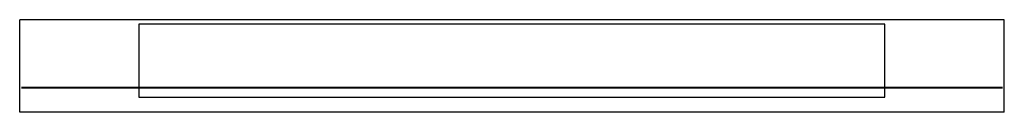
# Model space of a CAD drawing. Header units: millimetres. Extents: x -756 to 758, y 0 to 142.
import ezdxf

# ---------------------------------------------------------------- set-up
doc = ezdxf.new("R2010")
doc.units = ezdxf.units.MM
doc.set_wipeout_variables(frame=1)

msp = doc.modelspace()

# ---------------------------------------------------------------- wipeouts: each hides what was drawn before it
msp.add_wipeout([(758.3, 0), (758.3, 142), (-755.7, 142), (-755.7, 0)])

# ---------------------------------------------------------------- next in the draw order: linework, layer by layer
at = {"color": 9, "linetype": 'Continuous'}
for p, q in [((758.3, 142), (-755.7, 142)), ((-755.7, 0), (-755.7, 142)), ((758.3, 0), (758.3, 142)), ((-572.3, 135.1), (-572.3, 23.2)), ((574.7, 135.1), (-572.3, 135.1)), ((574.7, 23.2), (574.7, 135.1)), ((-753.1, 38.7), (-572.3, 38.7)), ((-753.1, 37.7), (-572.3, 37.7)), ((-571.3, 38.7), (-498.7, 38.7)), ((-571.3, 37.7), (-498.7, 37.7)), ((-498.7, 38.7), (573.7, 38.7)), ((-498.7, 37.7), (573.7, 37.7)), ((574.7, 38.7), (755.7, 38.7)), ((574.7, 37.7), (755.7, 37.7)), ((-572.3, 23.2), (574.7, 23.2))]:
    msp.add_line(p, q, dxfattribs=at)
at = {"color": 4, "linetype": 'Continuous'}
msp.add_line((758.3, 0), (-755.7, 0), dxfattribs=at)

doc.saveas('drawing.dxf')
